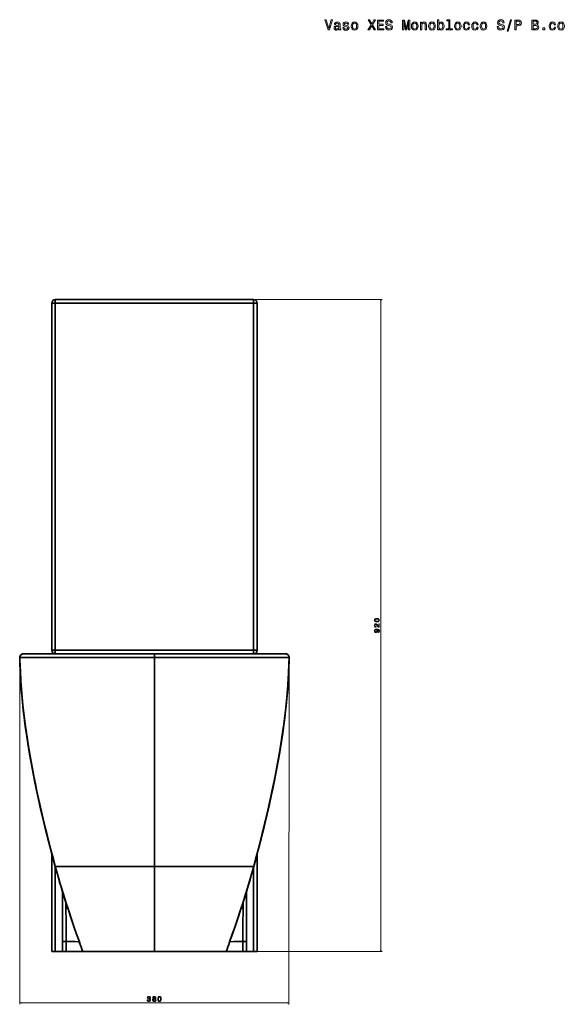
# Model space of a CAD drawing. Extents: x 404 to 1957, y -68 to 2504.
# Tile 7 of 8: x 404 to 1173, y 1115 to 2504. Entities that reach past the tile are written whole.
import ezdxf

# ---------------------------------------------------------------- set-up
doc = ezdxf.new("R2010")
doc.units = 0

msp = doc.modelspace()

# ---------------------------------------------------------------- linework, layer by layer
at = {"color": 7, "lineweight": 35, "ltscale": 0.125}
for p, q in [((449.5, 2104.3), (454.5, 2104.3)), ((449.5, 2104.3), (454.5, 2104.3)), ((454.5, 2104.3), (454.5, 2109.3)), ((454.5, 2104.3), (454.5, 2109.3)), ((734.5, 2109.3), (734.5, 2104.3)), ((734.5, 2109.3), (734.5, 2104.3)), ((734.5, 2104.3), (739.5, 2104.3)), ((734.5, 2104.3), (739.5, 2104.3)), ((454.5, 1614.3), (449.5, 1614.3)), ((454.5, 1614.3), (449.5, 1614.3)), ((454.5, 1609.3), (454.5, 1614.3)), ((454.5, 1609.3), (454.5, 1614.3)), ((739.5, 1614.3), (734.5, 1614.3)), ((734.5, 1614.3), (734.5, 1609.3)), ((739.5, 1614.3), (734.5, 1614.3)), ((734.5, 1614.3), (734.5, 1609.3)), ((449.5, 1189.3), (454.5, 1189.3)), ((734.5, 1189.3), (739.5, 1189.3))]:
    msp.add_line(p, q, dxfattribs=at)
at = {"color": 7, "lineweight": 35}
for p, q in [((449.5, 1614.3), (449.5, 2104.3)), ((449.5, 2104.3), (449.5, 1614.3)), ((454.5, 2109.3), (734.5, 2109.3)), ((454.5, 2109.3), (734.5, 2109.3)), ((734.5, 2109.3), (454.5, 2109.3)), ((734.5, 2104.3), (454.5, 2104.3)), ((454.5, 2104.3), (454.5, 1614.3)), ((454.5, 2104.3), (734.5, 2104.3)), ((454.5, 1614.3), (454.5, 2104.3)), ((734.5, 1614.3), (734.5, 2104.3)), ((734.5, 2104.3), (734.5, 1614.3)), ((739.5, 1614.3), (739.5, 2104.3)), ((739.5, 2104.3), (739.5, 1614.3)), ((739.5, 2104.3), (739.5, 1614.3)), ((454.5, 1614.3), (734.5, 1614.3)), ((734.5, 1614.3), (454.5, 1614.3)), ((594.5, 1609.3), (409.4, 1609.3)), ((409.4, 1609.3), (472.8, 1609.3)), ((594.5, 1609.3), (409.4, 1609.3)), ((475.7, 1609.3), (444.1, 1609.3)), ((475.7, 1609.3), (444.1, 1609.3)), ((451.4, 1609.3), (497.2, 1609.3)), ((734.5, 1609.3), (454.5, 1609.3)), ((454.5, 1609.3), (734.5, 1609.3)), ((528, 1609.3), (475.7, 1609.3)), ((497.2, 1609.3), (594.5, 1609.3)), ((594.5, 1609.3), (545.1, 1609.3)), ((779.6, 1609.3), (594.5, 1609.3)), ((594.5, 1609.3), (779.6, 1609.3)), ((594.5, 1609.3), (643.9, 1609.3)), ((691.8, 1609.3), (594.5, 1609.3)), ((594.5, 1309.3), (594.5, 1604.2)), ((594.5, 1604.2), (594.5, 1309.3)), ((661, 1609.3), (713.3, 1609.3)), ((737.6, 1609.3), (691.8, 1609.3)), ((744.9, 1609.3), (713.3, 1609.3)), ((713.3, 1609.3), (744.9, 1609.3)), ((779.6, 1609.3), (716.2, 1609.3)), ((594.5, 1528.8), (594.5, 1498.9)), ((449.5, 1327.2), (449.5, 1189.3)), ((449.5, 1189.3), (449.5, 1327.2)), ((739.5, 1189.3), (739.5, 1327.2)), ((739.5, 1327.2), (739.5, 1189.3)), ((739.5, 1189.3), (739.5, 1327.2)), ((594.5, 1309.3), (454.4, 1309.3)), ((594.5, 1309.3), (454.4, 1309.3)), ((454.5, 1189.3), (454.5, 1308.6)), ((454.5, 1308.6), (454.5, 1189.3)), ((734.6, 1309.3), (594.5, 1309.3)), ((594.5, 1309.3), (734.6, 1309.3)), ((594.5, 1189.3), (594.5, 1309.3)), ((594.5, 1309.3), (594.5, 1189.3)), ((734.5, 1308.6), (734.5, 1189.3)), ((734.5, 1189.3), (734.5, 1308.6)), ((594.5, 1203.9), (594.5, 1256.5)), ((594.5, 1256.5), (594.5, 1203.9)), ((493.3, 1189.3), (469.6, 1189.3)), ((594.5, 1189.3), (493.3, 1189.3)), ((695.7, 1189.3), (594.5, 1189.3)), ((695.7, 1189.3), (719.4, 1189.3))]:
    msp.add_line(p, q, dxfattribs=at)
at = {"color": 7, "lineweight": 13}
for p, q in [((736.5, 2109.3), (915.9, 2109.3)), ((913.9, 1189.3), (913.9, 2109.3)), ((404.4, 1602.4), (404.2, 1114.8)), ((784.6, 1602.2), (784.3, 1114.6)), ((697.7, 1189.3), (915.9, 1189.3)), ((404.2, 1116.8), (784.3, 1116.6))]:
    msp.add_line(p, q, dxfattribs=at)
at = {"color": 7, "lineweight": 35, "ltscale": 0.001681}
msp.add_line((404.5, 1604.2), (404.4, 1604.2), dxfattribs=at)
at = {"color": 7, "lineweight": 35, "ltscale": 0.001245}
for p, q in [((409.4, 1609.3), (409.4, 1609.3)), ((409.4, 1609.3), (409.4, 1609.3)), ((779.6, 1609.3), (779.6, 1609.3)), ((779.6, 1609.3), (779.6, 1609.3))]:
    msp.add_line(p, q, dxfattribs=at)
at = {"color": 7, "lineweight": 35, "ltscale": 0.004185}
for p, q in [((444.1, 1609.3), (444, 1609.3)), ((444.1, 1609.3), (444, 1609.3)), ((745, 1609.3), (744.9, 1609.3)), ((744.9, 1609.3), (745, 1609.3))]:
    msp.add_line(p, q, dxfattribs=at)
at = {"color": 7, "lineweight": 35, "ltscale": 0.047887}
for p, q in [((444, 1609.3), (445.9, 1609.3)), ((745, 1609.3), (743.1, 1609.3))]:
    msp.add_line(p, q, dxfattribs=at)
at = {"color": 7, "lineweight": 35, "ltscale": 0.000723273}
msp.add_line((444, 1609.3), (444, 1609.3), dxfattribs=at)
at = {"color": 7, "lineweight": 35, "ltscale": 0.000630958}
msp.add_line((445.9, 1609.3), (445.9, 1609.3), dxfattribs=at)
msp.add_line((445.9, 1609.3), (445.9, 1609.3), dxfattribs=at)
at = {"color": 7, "lineweight": 35, "ltscale": 0.133195}
for p, q in [((445.9, 1609.3), (451.2, 1609.3)), ((743.1, 1609.3), (737.8, 1609.3))]:
    msp.add_line(p, q, dxfattribs=at)
at = {"color": 7, "lineweight": 35, "ltscale": 0.000509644}
for p, q in [((451.2, 1609.3), (451.2, 1609.3)), ((737.8, 1609.3), (737.8, 1609.3))]:
    msp.add_line(p, q, dxfattribs=at)
at = {"color": 7, "lineweight": 35, "ltscale": 0.004861}
msp.add_line((451.2, 1609.3), (451.4, 1609.3), dxfattribs=at)
at = {"color": 7, "lineweight": 35, "ltscale": 0.000514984}
msp.add_line((451.2, 1609.3), (451.2, 1609.3), dxfattribs=at)
at = {"color": 7, "lineweight": 35, "ltscale": 0.000504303}
msp.add_line((451.4, 1609.3), (451.4, 1609.3), dxfattribs=at)
at = {"color": 7, "lineweight": 35, "ltscale": 0.000498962}
msp.add_line((451.4, 1609.3), (451.4, 1609.3), dxfattribs=at)
at = {"color": 7, "lineweight": 35, "ltscale": 0.214389}
for p, q in [((454.5, 1609.3), (463.1, 1609.3)), ((725.9, 1609.3), (734.5, 1609.3))]:
    msp.add_line(p, q, dxfattribs=at)
at = {"color": 7, "lineweight": 35, "ltscale": 0.001038}
msp.add_line((454.5, 1609.3), (454.5, 1609.3), dxfattribs=at)
at = {"color": 7, "lineweight": 35, "ltscale": 0.000624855}
msp.add_line((454.5, 1609.3), (454.5, 1609.3), dxfattribs=at)
at = {"color": 7, "lineweight": 35, "ltscale": 0.249984}
msp.add_line((473.1, 1609.3), (463.1, 1609.3), dxfattribs=at)
at = {"color": 7, "lineweight": 35, "ltscale": 0.001353}
msp.add_line((473, 1609.3), (473.1, 1609.3), dxfattribs=at)
at = {"color": 7, "lineweight": 35, "ltscale": 0.000703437}
for p, q in [((475.7, 1609.3), (475.7, 1609.3)), ((713.3, 1609.3), (713.3, 1609.3))]:
    msp.add_line(p, q, dxfattribs=at)
at = {"color": 7, "lineweight": 35, "ltscale": 0.0007042}
msp.add_line((475.7, 1609.3), (475.7, 1609.3), dxfattribs=at)
at = {"color": 7, "lineweight": 35, "ltscale": 0.1875}
for p, q in [((534.5, 1609.3), (527, 1609.3)), ((542, 1609.3), (534.5, 1609.3)), ((654.5, 1609.3), (647, 1609.3)), ((662, 1609.3), (654.5, 1609.3))]:
    msp.add_line(p, q, dxfattribs=at)
at = {"color": 7, "lineweight": 35, "ltscale": 0.426645}
for p, q in [((545.1, 1609.3), (528, 1609.3)), ((643.9, 1609.3), (661, 1609.3))]:
    msp.add_line(p, q, dxfattribs=at)
at = {"color": 7, "lineweight": 35, "ltscale": 0.126068}
for p, q in [((594.5, 1604.2), (594.5, 1609.3)), ((594.5, 1609.3), (594.5, 1604.2))]:
    msp.add_line(p, q, dxfattribs=at)
at = {"color": 7, "lineweight": 35, "ltscale": 0.000704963}
msp.add_line((713.3, 1609.3), (713.3, 1609.3), dxfattribs=at)
at = {"color": 7, "lineweight": 35, "ltscale": 0.249985}
msp.add_line((715.9, 1609.3), (725.9, 1609.3), dxfattribs=at)
at = {"color": 7, "lineweight": 35, "ltscale": 0.000625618}
msp.add_line((734.5, 1609.3), (734.5, 1609.3), dxfattribs=at)
at = {"color": 7, "lineweight": 35, "ltscale": 0.000453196}
msp.add_line((734.5, 1609.3), (734.5, 1609.3), dxfattribs=at)
at = {"color": 7, "lineweight": 35, "ltscale": 0.000500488}
msp.add_line((737.6, 1609.3), (737.6, 1609.3), dxfattribs=at)
at = {"color": 7, "lineweight": 35, "ltscale": 0.00486}
msp.add_line((737.8, 1609.3), (737.6, 1609.3), dxfattribs=at)
at = {"color": 7, "lineweight": 35, "ltscale": 0.000505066}
msp.add_line((737.6, 1609.3), (737.6, 1609.3), dxfattribs=at)
at = {"color": 7, "lineweight": 35, "ltscale": 0.000514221}
msp.add_line((737.8, 1609.3), (737.8, 1609.3), dxfattribs=at)
at = {"color": 7, "lineweight": 35, "ltscale": 0.000631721}
msp.add_line((743.1, 1609.3), (743.1, 1609.3), dxfattribs=at)
msp.add_line((743.1, 1609.3), (743.1, 1609.3), dxfattribs=at)
at = {"color": 7, "lineweight": 35, "ltscale": 0.00073548}
msp.add_line((744.8, 1609.3), (744.9, 1609.3), dxfattribs=at)
at = {"color": 7, "lineweight": 35, "ltscale": 0.000727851}
msp.add_line((745, 1609.3), (745, 1609.3), dxfattribs=at)
msp.add_line((745, 1609.3), (745, 1609.3), dxfattribs=at)
at = {"color": 7, "lineweight": 35, "ltscale": 0.265994}
msp.add_line((594.5, 1539.5), (594.5, 1528.8), dxfattribs=at)
at = {"color": 7, "lineweight": 35, "ltscale": 0.00129}
msp.add_line((454.4, 1309.3), (454.3, 1309.3), dxfattribs=at)
msp.add_line((454.4, 1309.3), (454.3, 1309.3), dxfattribs=at)
at = {"color": 7, "lineweight": 35, "ltscale": 0.001283}
msp.add_line((734.7, 1309.3), (734.6, 1309.3), dxfattribs=at)
at = {"color": 7, "lineweight": 35, "ltscale": 0.001291}
msp.add_line((734.6, 1309.3), (734.7, 1309.3), dxfattribs=at)
at = {"color": 7, "lineweight": 35, "ltscale": 0.124982}
for p, q in [((464.6, 1203.1), (469.6, 1203.1)), ((464.6, 1203.1), (469.6, 1203.1)), ((724.4, 1203.1), (719.4, 1203.1)), ((724.4, 1203.1), (719.4, 1203.1))]:
    msp.add_line(p, q, dxfattribs=at)
at = {"color": 7, "lineweight": 35, "ltscale": 0.346177}
for p, q in [((464.6, 1203.1), (464.6, 1189.3)), ((464.6, 1203.1), (464.6, 1189.3)), ((724.4, 1189.3), (724.4, 1203.1)), ((724.4, 1203.1), (724.4, 1189.3))]:
    msp.add_line(p, q, dxfattribs=at)
at = {"color": 7, "lineweight": 35, "ltscale": 0.345872}
for p, q in [((469.6, 1189.3), (469.6, 1203.1)), ((469.6, 1203.1), (469.6, 1189.3)), ((719.4, 1203.1), (719.4, 1189.3)), ((719.4, 1203.1), (719.4, 1189.3))]:
    msp.add_line(p, q, dxfattribs=at)
at = {"color": 7, "lineweight": 35, "ltscale": 0.364905}
for p, q in [((594.5, 1203.9), (594.5, 1189.3)), ((594.5, 1189.3), (594.5, 1203.9))]:
    msp.add_line(p, q, dxfattribs=at)
at = {"color": 7, "lineweight": 35, "ltscale": 0.251276}
for p, q in [((464.6, 1189.3), (454.5, 1189.3)), ((734.5, 1189.3), (724.4, 1189.3))]:
    msp.add_line(p, q, dxfattribs=at)
at = {"color": 7, "lineweight": 35, "ltscale": 0.124992}
for p, q in [((469.6, 1189.3), (464.6, 1189.3)), ((724.4, 1189.3), (719.4, 1189.3))]:
    msp.add_line(p, q, dxfattribs=at)
at = {"color": 7, "lineweight": 13}
for points in [[(844.1, 2503.9), (840.6, 2491.9), (837, 2503.9), (835, 2503.9), (839.6, 2489.8), (841.6, 2489.8), (846, 2503.9)], [(895.9, 2489.8), (898.1, 2489.8), (901.3, 2495.5), (904.5, 2489.8), (906.7, 2489.8), (902.3, 2497), (906.5, 2503.9), (904.4, 2503.9), (901.3, 2498.7), (898.3, 2503.9), (896.2, 2503.9), (900.3, 2497)], [(909.2, 2489.8), (918.1, 2489.8), (918.1, 2491.5), (911.1, 2491.5), (911.1, 2496.3), (917.3, 2496.3), (917.3, 2498), (911.1, 2498), (911.1, 2502.2), (917.9, 2502.2), (917.9, 2503.8), (909.2, 2503.8)], [(922.4, 2494.5), (920.6, 2494.5), (921, 2492.3), (922, 2490.8), (923.5, 2489.8), (925.6, 2489.5), (927.7, 2489.8), (929.3, 2490.7), (930.2, 2492.1), (930.6, 2493.9), (930.3, 2495.6), (929.5, 2496.6), (928.1, 2497.3), (926.2, 2497.9), (924.7, 2498.2), (923.6, 2498.7), (923.1, 2499.3), (922.9, 2500.3), (923.1, 2501.2), (923.6, 2501.9), (924.4, 2502.4), (925.5, 2502.6), (926.6, 2502.4), (927.5, 2501.8), (928.1, 2500.9), (928.4, 2499.7), (930.2, 2499.7), (930.2, 2499.7), (929.9, 2501.6), (928.9, 2503), (927.5, 2503.9), (925.4, 2504.2), (923.6, 2503.9), (922.2, 2503.1), (921.3, 2501.7), (921, 2500.1), (921.2, 2498.5), (922, 2497.5), (923.2, 2496.8), (924.9, 2496.3), (926.5, 2495.8), (927.7, 2495.4), (928.5, 2494.7), (928.7, 2493.7), (928.5, 2492.6), (927.9, 2491.8), (926.9, 2491.3), (925.7, 2491.2), (924.3, 2491.4), (923.3, 2492), (922.6, 2493.1)], [(944.8, 2489.8), (946.4, 2489.8), (946.4, 2502.6), (949, 2489.8), (950.7, 2489.8), (953.3, 2502.6), (953.3, 2489.8), (954.9, 2489.8), (954.9, 2503.8), (952.5, 2503.8), (949.9, 2491.5), (947.3, 2503.8), (944.8, 2503.8)], [(995.9, 2491.5), (997.3, 2490), (999.1, 2489.5), (1000.7, 2489.8), (1002.1, 2491), (1002.9, 2492.8), (1003.3, 2495.3), (1002.9, 2497.7), (1002.1, 2499.5), (1000.7, 2500.7), (999.1, 2501.1), (997.3, 2500.5), (996.5, 2499.9), (995.9, 2499), (995.9, 2504.3), (994.2, 2504.3), (994.2, 2489.8), (995.9, 2489.8)], [(1009.9, 2502.8), (1009.9, 2491.3), (1006.3, 2491.3), (1006.3, 2489.8), (1015.4, 2489.8), (1015.4, 2491.3), (1011.7, 2491.3), (1011.7, 2504.3), (1007.2, 2504.3), (1007.2, 2502.8)], [(1080.3, 2494.5), (1078.4, 2494.5), (1078.8, 2492.3), (1079.8, 2490.8), (1081.4, 2489.8), (1083.5, 2489.5), (1085.6, 2489.8), (1087.1, 2490.7), (1088.1, 2492.1), (1088.5, 2493.9), (1088.2, 2495.6), (1087.3, 2496.6), (1086, 2497.3), (1084.1, 2497.9), (1082.5, 2498.2), (1081.5, 2498.7), (1080.9, 2499.3), (1080.8, 2500.3), (1080.9, 2501.2), (1081.5, 2501.9), (1082.3, 2502.4), (1083.4, 2502.6), (1084.5, 2502.4), (1085.4, 2501.8), (1086, 2500.9), (1086.3, 2499.7), (1088.1, 2499.7), (1088.1, 2499.7), (1087.8, 2501.6), (1086.8, 2503), (1085.3, 2503.9), (1083.3, 2504.2), (1081.5, 2503.9), (1080.1, 2503.1), (1079.2, 2501.7), (1078.9, 2500.1), (1079.1, 2498.5), (1079.9, 2497.5), (1081.1, 2496.8), (1082.7, 2496.3), (1084.4, 2495.8), (1085.6, 2495.4), (1086.4, 2494.7), (1086.6, 2493.7), (1086.4, 2492.6), (1085.8, 2491.8), (1084.8, 2491.3), (1083.6, 2491.2), (1082.2, 2491.4), (1081.2, 2492), (1080.5, 2493.1)], [(1092.5, 2488), (1093.8, 2488), (1098.7, 2504.2), (1097.3, 2504.2)], [(1103.5, 2489.8), (1105.3, 2489.8), (1105.3, 2495.8), (1107.4, 2495.8), (1109.5, 2495.9), (1111.1, 2496.6), (1112.2, 2497.9), (1112.6, 2499.8), (1112.3, 2501.5), (1111.5, 2502.8), (1110.1, 2503.6), (1108.3, 2503.8), (1103.5, 2503.8)], [(1107.8, 2502.1), (1109, 2502), (1109.9, 2501.6), (1110.4, 2500.9), (1110.6, 2499.8), (1110.4, 2498.6), (1109.9, 2497.9), (1109, 2497.6), (1107.7, 2497.5), (1105.3, 2497.5), (1105.3, 2502.1)], [(1134.6, 2497.4), (1136, 2498.6), (1136.3, 2499.4), (1136.4, 2500.3), (1136.2, 2501.9), (1135.4, 2502.9), (1134.1, 2503.6), (1132.4, 2503.8), (1127.4, 2503.8), (1127.4, 2489.8), (1132.6, 2489.8), (1134.5, 2490.1), (1135.9, 2491), (1136.8, 2492.3), (1137.1, 2494), (1136.9, 2495.2), (1136.4, 2496.2), (1135.6, 2496.9)], [(1132, 2498), (1129.2, 2498), (1129.2, 2502.2), (1132.1, 2502.2), (1133.2, 2502.1), (1134, 2501.7), (1134.5, 2501.1), (1134.6, 2500.1), (1134.4, 2499.2), (1133.9, 2498.6), (1133.1, 2498.2)], [(855, 2491.3), (855, 2491.2), (855.1, 2490.5), (855.4, 2490), (856.6, 2489.6), (857.6, 2489.8), (857.6, 2491.2), (857.2, 2491.1), (856.6, 2491.4), (856.5, 2492.2), (856.5, 2497.8), (856.3, 2499.2), (855.6, 2500.2), (854.4, 2500.8), (852.6, 2501.1), (850.9, 2500.8), (849.7, 2500.1), (848.9, 2499.1), (848.6, 2497.7), (848.6, 2497.5), (850.2, 2497.5), (850.4, 2498.4), (850.8, 2499), (851.5, 2499.3), (852.6, 2499.5), (853.6, 2499.4), (854.3, 2499.1), (854.7, 2498.6), (854.8, 2497.8), (854.8, 2497), (854.4, 2496.6), (853.6, 2496.4), (852.1, 2496.2), (850.4, 2495.8), (849.1, 2495.2), (848.4, 2494.2), (848.2, 2492.7), (848.4, 2491.4), (849, 2490.4), (850, 2489.7), (851.4, 2489.5), (853.3, 2489.9)], [(854.8, 2493.6), (854.5, 2492.6), (853.9, 2491.8), (852.9, 2491.3), (851.7, 2491.1), (851, 2491.2), (850.4, 2491.5), (850.1, 2492.1), (850, 2492.9), (850.1, 2493.6), (850.4, 2494.1), (851.7, 2494.6), (853.3, 2494.9), (854.8, 2495.4)], [(866, 2496.2), (864.3, 2496.6), (863, 2497), (862.6, 2498), (862.7, 2498.6), (863.1, 2499.1), (863.8, 2499.4), (864.8, 2499.6), (865.7, 2499.4), (866.5, 2499.1), (867, 2498.5), (867.2, 2497.8), (868.9, 2497.8), (868.9, 2497.8), (868.6, 2499.1), (867.8, 2500.2), (866.5, 2500.8), (864.8, 2501.1), (863.1, 2500.8), (861.8, 2500.2), (861, 2499.2), (860.8, 2497.9), (861, 2496.7), (861.6, 2495.9), (862.5, 2495.3), (863.8, 2494.8), (865.8, 2494.3), (867, 2493.8), (867.3, 2493.4), (867.5, 2492.8), (867.3, 2492.1), (866.8, 2491.5), (866, 2491.2), (865, 2491), (863.9, 2491.2), (863, 2491.6), (862.5, 2492.3), (862.3, 2493.2), (860.6, 2493.2), (860.8, 2491.6), (861.7, 2490.4), (863, 2489.7), (864.8, 2489.5), (866.7, 2489.7), (868.1, 2490.4), (868.9, 2491.6), (869.2, 2493), (869, 2494.3), (868.4, 2495.2), (867.4, 2495.7)], [(872.3, 2495.3), (872.6, 2492.8), (873.6, 2491), (875, 2489.8), (877, 2489.5), (879, 2489.8), (880.4, 2491), (881.4, 2492.8), (881.7, 2495.3), (881.4, 2497.7), (880.4, 2499.6), (879, 2500.7), (877, 2501.1), (875, 2500.7), (873.6, 2499.5), (872.6, 2497.7)], [(874.1, 2495.3), (874.3, 2497.1), (874.9, 2498.4), (875.8, 2499.2), (877, 2499.5), (878.2, 2499.2), (879.1, 2498.4), (879.7, 2497.1), (879.9, 2495.3), (879.7, 2493.4), (879.1, 2492.1), (878.2, 2491.3), (877, 2491), (875.8, 2491.3), (874.9, 2492.1), (874.3, 2493.4)], [(957.3, 2495.3), (957.6, 2492.8), (958.6, 2491), (960, 2489.8), (962, 2489.5), (964, 2489.8), (965.4, 2491), (966.4, 2492.8), (966.7, 2495.3), (966.4, 2497.7), (965.4, 2499.6), (964, 2500.7), (962, 2501.1), (960, 2500.7), (958.6, 2499.5), (957.6, 2497.7)], [(959.1, 2495.3), (959.3, 2497.1), (959.9, 2498.4), (960.8, 2499.2), (962, 2499.5), (963.2, 2499.2), (964.1, 2498.4), (964.7, 2497.1), (964.9, 2495.3), (964.7, 2493.4), (964.1, 2492.1), (963.2, 2491.3), (962, 2491), (960.8, 2491.3), (959.9, 2492.1), (959.3, 2493.4)], [(970, 2489.8), (971.8, 2489.8), (971.8, 2496.1), (971.9, 2497.5), (972.5, 2498.6), (973.4, 2499.2), (974.6, 2499.5), (975.6, 2499.3), (976.2, 2498.7), (976.5, 2497.8), (976.6, 2496.6), (976.6, 2489.8), (978.4, 2489.8), (978.4, 2497), (978.3, 2498.4), (977.9, 2499.6), (976.8, 2500.7), (974.9, 2501.1), (973.9, 2500.9), (973, 2500.5), (972.3, 2499.9), (971.7, 2499), (971.7, 2500.7), (970, 2500.7)], [(981.6, 2495.3), (981.9, 2492.8), (982.9, 2491), (984.3, 2489.8), (986.3, 2489.5), (988.3, 2489.8), (989.7, 2491), (990.7, 2492.8), (991, 2495.3), (990.7, 2497.7), (989.7, 2499.6), (988.3, 2500.7), (986.3, 2501.1), (984.3, 2500.7), (982.9, 2499.5), (981.9, 2497.7)], [(983.4, 2495.3), (983.6, 2497.1), (984.2, 2498.4), (985.1, 2499.2), (986.3, 2499.5), (987.5, 2499.2), (988.4, 2498.4), (989, 2497.1), (989.2, 2495.3), (989, 2493.4), (988.4, 2492.1), (987.5, 2491.3), (986.3, 2491), (985.1, 2491.3), (984.2, 2492.1), (983.6, 2493.4)], [(1001.5, 2495.3), (1001.2, 2493.5), (1000.7, 2492.1), (999.8, 2491.3), (998.7, 2491.1), (997.6, 2491.3), (996.7, 2492.1), (996.1, 2493.4), (996, 2495.3), (996.1, 2497.1), (996.7, 2498.4), (997.6, 2499.2), (998.7, 2499.5), (999.8, 2499.2), (1000.7, 2498.4), (1001.2, 2497.1)], [(1018, 2495.3), (1018.4, 2492.8), (1019.3, 2491), (1020.8, 2489.8), (1022.7, 2489.5), (1024.7, 2489.8), (1026.2, 2491), (1027.1, 2492.8), (1027.4, 2495.3), (1027.1, 2497.7), (1026.2, 2499.6), (1024.7, 2500.7), (1022.7, 2501.1), (1020.8, 2500.7), (1019.3, 2499.5), (1018.4, 2497.7)], [(1019.8, 2495.3), (1020, 2497.1), (1020.6, 2498.4), (1021.5, 2499.2), (1022.7, 2499.5), (1023.9, 2499.2), (1024.9, 2498.4), (1025.4, 2497.1), (1025.6, 2495.3), (1025.4, 2493.4), (1024.9, 2492.1), (1023.9, 2491.3), (1022.7, 2491), (1021.5, 2491.3), (1020.6, 2492.1), (1020, 2493.4)], [(1037.6, 2497.1), (1039.4, 2497.1), (1039, 2498.7), (1038.1, 2500), (1036.8, 2500.8), (1035, 2501.1), (1033.1, 2500.7), (1031.6, 2499.5), (1030.7, 2497.7), (1030.4, 2495.2), (1030.7, 2492.8), (1031.6, 2491), (1033, 2489.8), (1035, 2489.5), (1036.7, 2489.8), (1038, 2490.6), (1039, 2491.9), (1039.4, 2493.7), (1037.7, 2493.7), (1037.4, 2492.6), (1036.8, 2491.7), (1036, 2491.2), (1035, 2491.1), (1033.8, 2491.3), (1032.9, 2492.1), (1032.4, 2493.4), (1032.2, 2495.3), (1032.4, 2497.1), (1032.9, 2498.4), (1033.8, 2499.2), (1035, 2499.5), (1036.1, 2499.3), (1036.9, 2498.9), (1037.4, 2498.1)], [(1049.7, 2497.1), (1051.5, 2497.1), (1051.1, 2498.7), (1050.3, 2500), (1048.9, 2500.8), (1047.2, 2501.1), (1045.2, 2500.7), (1043.8, 2499.5), (1042.8, 2497.7), (1042.5, 2495.2), (1042.8, 2492.8), (1043.7, 2491), (1045.1, 2489.8), (1047.1, 2489.5), (1048.8, 2489.8), (1050.2, 2490.6), (1051.1, 2491.9), (1051.5, 2493.7), (1049.8, 2493.7), (1049.5, 2492.6), (1049, 2491.7), (1048.2, 2491.2), (1047.2, 2491.1), (1045.9, 2491.3), (1045, 2492.1), (1044.5, 2493.4), (1044.3, 2495.3), (1044.5, 2497.1), (1045.1, 2498.4), (1046, 2499.2), (1047.2, 2499.5), (1048.2, 2499.3), (1049, 2498.9), (1049.5, 2498.1)], [(1054.5, 2495.3), (1054.8, 2492.8), (1055.7, 2491), (1057.2, 2489.8), (1059.2, 2489.5), (1061.1, 2489.8), (1062.6, 2491), (1063.5, 2492.8), (1063.9, 2495.3), (1063.5, 2497.7), (1062.6, 2499.6), (1061.1, 2500.7), (1059.2, 2501.1), (1057.2, 2500.7), (1055.7, 2499.5), (1054.8, 2497.7)], [(1056.3, 2495.3), (1056.5, 2497.1), (1057, 2498.4), (1057.9, 2499.2), (1059.2, 2499.5), (1060.4, 2499.2), (1061.3, 2498.4), (1061.8, 2497.1), (1062.1, 2495.3), (1061.8, 2493.4), (1061.3, 2492.1), (1060.4, 2491.3), (1059.2, 2491), (1057.9, 2491.3), (1057, 2492.1), (1056.5, 2493.4)], [(1132.4, 2491.5), (1129.2, 2491.5), (1129.2, 2496.3), (1132.2, 2496.3), (1133.5, 2496.2), (1134.4, 2495.8), (1135, 2495.1), (1135.1, 2494), (1135, 2492.9), (1134.5, 2492.1), (1133.6, 2491.7)], [(1142.8, 2489.8), (1145.6, 2489.8), (1145.6, 2492.9), (1142.8, 2492.9)], [(1159, 2497.1), (1160.8, 2497.1), (1160.4, 2498.7), (1159.6, 2500), (1158.2, 2500.8), (1156.5, 2501.1), (1154.5, 2500.7), (1153.1, 2499.5), (1152.1, 2497.7), (1151.8, 2495.2), (1152.1, 2492.8), (1153, 2491), (1154.4, 2489.8), (1156.4, 2489.5), (1158.1, 2489.8), (1159.5, 2490.6), (1160.4, 2491.9), (1160.8, 2493.7), (1159.1, 2493.7), (1158.8, 2492.6), (1158.3, 2491.7), (1157.4, 2491.2), (1156.5, 2491.1), (1155.2, 2491.3), (1154.3, 2492.1), (1153.8, 2493.4), (1153.6, 2495.3), (1153.8, 2497.1), (1154.4, 2498.4), (1155.3, 2499.2), (1156.5, 2499.5), (1157.5, 2499.3), (1158.3, 2498.9), (1158.8, 2498.1)], [(1163.8, 2495.3), (1164.1, 2492.8), (1165, 2491), (1166.5, 2489.8), (1168.5, 2489.5), (1170.4, 2489.8), (1171.9, 2491), (1172.8, 2492.8), (1173.2, 2495.3), (1172.8, 2497.7), (1171.9, 2499.6), (1170.4, 2500.7), (1168.5, 2501.1), (1166.5, 2500.7), (1165, 2499.5), (1164.1, 2497.7)], [(1165.6, 2495.3), (1165.8, 2497.1), (1166.3, 2498.4), (1167.2, 2499.2), (1168.5, 2499.5), (1169.7, 2499.2), (1170.6, 2498.4), (1171.1, 2497.1), (1171.3, 2495.3), (1171.1, 2493.4), (1170.6, 2492.1), (1169.7, 2491.3), (1168.5, 2491), (1167.2, 2491.3), (1166.3, 2492.1), (1165.8, 2493.4)], [(908.5, 1654.3), (910.1, 1654.5), (911.2, 1654.9), (911.9, 1655.7), (912.1, 1656.7), (911.9, 1657.8), (911.2, 1658.5), (910.1, 1659), (908.5, 1659.2), (906.9, 1659), (906.3, 1658.8), (905.8, 1658.5), (905.1, 1657.8), (904.9, 1656.7), (905.1, 1655.7), (905.8, 1654.9), (906.9, 1654.5)], [(908.5, 1655.3), (907.3, 1655.4), (906.4, 1655.6), (905.9, 1656.1), (905.7, 1656.7), (905.9, 1657.4), (906.4, 1657.9), (907.3, 1658.1), (908.5, 1658.2), (909.7, 1658.1), (910.6, 1657.9), (911.1, 1657.4), (911.3, 1656.7), (911.1, 1656.1), (910.6, 1655.6), (909.7, 1655.4)], [(911.9, 1646.8), (911.9, 1651.6), (911.1, 1651.6), (911.1, 1647.8), (910.6, 1648), (910.2, 1648.4), (909.5, 1649.5), (909.2, 1650.1), (908.7, 1650.8), (908.2, 1651.3), (907.6, 1651.5), (907, 1651.6), (906.1, 1651.5), (905.5, 1651), (905, 1650.3), (904.9, 1649.3), (905.1, 1648.3), (905.5, 1647.6), (906.3, 1647.1), (907.3, 1647), (907.4, 1647), (907.4, 1647.9), (907.3, 1647.9), (906.7, 1648), (906.2, 1648.3), (905.8, 1648.7), (905.7, 1649.3), (905.8, 1649.8), (906.1, 1650.3), (906.5, 1650.6), (907, 1650.7), (907.4, 1650.6), (907.8, 1650.4), (908.2, 1650.1), (908.5, 1649.6), (908.8, 1649), (909.4, 1648.1), (910.1, 1647.4), (910.9, 1646.9), (911.9, 1646.8)], [(910.2, 1639.4), (911, 1639.5), (911.6, 1640), (912, 1640.7), (912.1, 1641.6), (912.1, 1642.2), (911.9, 1642.7), (911.6, 1643.1), (911.1, 1643.5), (910.6, 1643.8), (909.9, 1644.1), (909.1, 1644.2), (908.2, 1644.2), (906.8, 1644.1), (905.7, 1643.6), (905.1, 1642.8), (904.9, 1641.7), (905.1, 1640.7), (905.5, 1640), (906.3, 1639.5), (907.2, 1639.3), (908.2, 1639.5), (908.9, 1640), (909.4, 1640.7), (909.6, 1641.6), (909.4, 1642.5), (908.8, 1643.2), (909.9, 1643.1), (910.7, 1642.7), (911.2, 1642.2), (911.3, 1641.6), (911.2, 1641), (911, 1640.7), (910.7, 1640.4), (910.2, 1640.3)], [(907.2, 1640.3), (906.6, 1640.4), (906.1, 1640.7), (905.8, 1641.1), (905.7, 1641.7), (905.8, 1642.3), (906.1, 1642.7), (906.6, 1643), (907.2, 1643.1), (907.8, 1643), (908.3, 1642.7), (908.6, 1642.3), (908.7, 1641.7), (908.6, 1641.1), (908.3, 1640.7), (907.9, 1640.4)], [(584.2, 1120.9), (584.2, 1120.9), (584.4, 1119.9), (584.9, 1119.2), (585.6, 1118.7), (586.6, 1118.5), (587.6, 1118.7), (588.4, 1119.2), (588.9, 1119.9), (589.1, 1120.8), (589, 1121.4), (588.8, 1121.8), (588.5, 1122.2), (588, 1122.5), (588.6, 1123), (588.9, 1123.9), (588.7, 1124.7), (588.3, 1125.3), (587.6, 1125.7), (586.6, 1125.8), (585.7, 1125.6), (585, 1125.2), (584.5, 1124.5), (584.4, 1123.5), (584.4, 1123.5), (585.3, 1123.5), (585.4, 1124.1), (585.6, 1124.6), (586.1, 1124.9), (586.7, 1125), (587.2, 1124.9), (587.6, 1124.7), (587.8, 1124.3), (587.9, 1123.9), (587.8, 1123.4), (587.5, 1123), (587.1, 1122.8), (586.6, 1122.8), (586.2, 1122.8), (586.2, 1122), (586.7, 1122), (587.3, 1121.9), (587.8, 1121.7), (588, 1121.3), (588.1, 1120.8), (588, 1120.2), (587.7, 1119.8), (587.3, 1119.5), (586.7, 1119.4), (586, 1119.5), (585.6, 1119.8), (585.3, 1120.3), (585.2, 1120.9)], [(593, 1122.5), (592.5, 1122.2), (592.1, 1121.8), (591.9, 1121.3), (591.8, 1120.7), (592, 1119.8), (592.5, 1119.2), (593.2, 1118.7), (594.2, 1118.5), (595.3, 1118.7), (596, 1119.2), (596.5, 1119.8), (596.7, 1120.7), (596.6, 1121.3), (596.4, 1121.8), (596, 1122.2), (595.5, 1122.5), (595.9, 1122.8), (596.2, 1123.1), (596.4, 1123.5), (596.4, 1124), (596.3, 1124.7), (595.8, 1125.3), (595.1, 1125.6), (594.2, 1125.8), (593.3, 1125.6), (592.7, 1125.3), (592.2, 1124.7), (592.1, 1124), (592.1, 1123.5), (592.3, 1123.1)], [(599.3, 1122.2), (599.4, 1120.6), (599.9, 1119.4), (600.7, 1118.8), (601.7, 1118.5), (602.8, 1118.8), (603.5, 1119.4), (604, 1120.6), (604.1, 1122.2), (604, 1123.7), (603.8, 1124.4), (603.5, 1124.9), (602.8, 1125.6), (601.7, 1125.8), (600.7, 1125.6), (599.9, 1124.9), (599.4, 1123.7)], [(592.8, 1120.8), (592.9, 1121.3), (593.2, 1121.7), (593.6, 1122), (594.2, 1122.1), (594.8, 1122), (595.3, 1121.7), (595.6, 1121.3), (595.7, 1120.8), (595.6, 1120.2), (595.3, 1119.8), (594.8, 1119.5), (594.2, 1119.4), (593.6, 1119.5), (593.2, 1119.8), (592.9, 1120.2)], [(593, 1123.9), (593.1, 1124.3), (593.3, 1124.7), (593.7, 1124.9), (594.2, 1125), (594.7, 1124.9), (595.1, 1124.7), (595.4, 1124.3), (595.5, 1123.9), (595.4, 1123.4), (595.1, 1123.1), (594.7, 1122.9), (594.2, 1122.8), (593.7, 1122.9), (593.3, 1123.1), (593.1, 1123.4)], [(600.3, 1122.2), (600.3, 1123.4), (600.6, 1124.3), (601, 1124.8), (601.7, 1124.9), (602.4, 1124.8), (602.8, 1124.3), (603.1, 1123.4), (603.2, 1122.2), (603.1, 1120.9), (602.8, 1120), (602.4, 1119.5), (601.7, 1119.4), (601, 1119.5), (600.6, 1120), (600.3, 1120.9)]]:
    msp.add_lwpolyline(points, close=True, dxfattribs=at)
for points in [[(914.5, 2107.3), (913.9, 2109.3), (913.4, 2107.3)], [(913.4, 1191.2), (913.9, 1189.3), (914.5, 1191.2)], [(406.1, 1117.4), (404.2, 1116.8), (406.1, 1116.3)], [(782.4, 1116.1), (784.3, 1116.6), (782.4, 1117.2)]]:
    msp.add_lwpolyline(points, dxfattribs=at)
at = {"color": 7, "lineweight": 35}
for points in [[(404.4, 1604.2), (404.4, 1604.9), (404.6, 1605.6), (404.8, 1606.3), (405.2, 1606.9), (405.6, 1607.5), (406.1, 1608), (406.7, 1608.5), (407.3, 1608.8), (408, 1609.1), (408.7, 1609.2), (409.1, 1609.3), (410, 1609.3)], [(454.4, 1309.3), (451.7, 1319.3), (449, 1329.4), (445.5, 1342.8), (442.2, 1356.2), (438.9, 1369.6), (435.3, 1384.6), (431.9, 1399.6), (428.6, 1414.6), (425.5, 1429.6), (422.8, 1443.3), (420.3, 1457), (417.9, 1470.7), (416.7, 1477.5), (415.6, 1484.3), (413.9, 1495.6), (412.3, 1506.9), (410.8, 1518.2), (409.5, 1529.4), (408.3, 1540.6), (407.3, 1551.7), (406.4, 1562.3), (405.7, 1572.9), (405.1, 1583.4), (404.7, 1593.8), (404.5, 1599), (404.4, 1604.2)], [(404.4, 1604.2), (405.7, 1604.2), (414.4, 1604.1), (435.1, 1604.1), (512.2, 1604.2), (594.5, 1604.2)], [(594.5, 1604.2), (480.7, 1604.2), (434.2, 1604.1), (410.1, 1604.1), (405.5, 1604.2), (404.4, 1604.2)], [(452.9, 1314.5), (450.3, 1324.2), (447.7, 1334), (445.3, 1343.2), (443, 1352.5), (439.8, 1365.2), (436.8, 1377.9), (433.8, 1390.6), (432, 1398.6), (430.2, 1406.6), (428, 1417.2), (425.7, 1427.9), (423.6, 1438.6), (421.3, 1450.6), (419.1, 1462.7), (417.1, 1474.7), (415.1, 1486.8), (413.2, 1499.7), (412.3, 1506.2), (411.4, 1512.6), (410.6, 1519.1), (409.8, 1525.5), (408.7, 1535.9), (407.7, 1546.2), (406.7, 1556.6), (406, 1567), (405.3, 1577.4), (404.9, 1586.3), (404.6, 1595.3), (404.4, 1604.2)], [(453.2, 1313.5), (450.1, 1324.9), (447.1, 1336.4), (444.1, 1348.1), (441.2, 1359.7), (438.3, 1371.4), (435.5, 1383.1), (432.8, 1394.8), (430.2, 1406.5), (427.6, 1418.7), (425.1, 1430.9), (422.7, 1443.2), (420.4, 1455.5), (418.2, 1467.8), (416.1, 1480.1), (414.2, 1492.4), (412.4, 1504.8), (410.8, 1517.1), (410.1, 1523.3), (409.3, 1529.5), (408.7, 1535.7), (408, 1542), (407.5, 1548.2), (406.9, 1554.4), (406.4, 1560.6), (406, 1566.8), (405.6, 1573), (405.2, 1579.3), (404.9, 1585.5), (404.7, 1591.7), (404.5, 1598), (404.4, 1604.2)], [(452.9, 1314.5), (448.2, 1332.4), (445.8, 1341.6), (443.4, 1350.8), (441.2, 1359.5), (439.1, 1368.2), (435.7, 1382.5), (432.4, 1396.9), (429.2, 1411.3), (426.2, 1425.8), (423.3, 1440.3), (420.8, 1453.3), (418.5, 1466.4), (416.3, 1479.6), (415.2, 1486.1), (414.2, 1492.7), (412.6, 1503.7), (411.2, 1514.7), (409.8, 1525.7), (408.6, 1536.7), (407.5, 1547.7), (406.6, 1558.8), (406.1, 1564.5), (405.8, 1570.2), (405.4, 1575.8), (405.1, 1581.5), (404.8, 1589), (404.5, 1596.6), (404.4, 1604.2)], [(404.4, 1604.2), (404.6, 1595.8), (404.9, 1587.4), (405.3, 1578.9), (405.8, 1570.4), (406.2, 1564.8), (406.6, 1559.2), (407.1, 1553.4), (407.6, 1547.6), (408.8, 1536.1), (410.1, 1524.5), (411.5, 1512.9), (413.1, 1501.3), (415, 1488.5), (417.1, 1475.6), (419.3, 1462.6), (421.6, 1449.7), (424.1, 1436.7), (426.3, 1425.8), (428.6, 1414.9), (430.9, 1404.1), (432.7, 1396.2), (434.5, 1388.2), (436.5, 1379.8), (438.5, 1371.3), (442.3, 1355.8), (446.2, 1340.3), (450.2, 1324.8), (454.4, 1309.3)], [(594.5, 1604.2), (708.3, 1604.2), (754.8, 1604.1), (778.9, 1604.1), (783.5, 1604.2), (784.6, 1604.2)], [(594.5, 1604.2), (678.4, 1604.2), (755.8, 1604.1), (778.3, 1604.1), (782.3, 1604.2), (784.3, 1604.2), (784.6, 1604.2)], [(734.6, 1309.3), (737.3, 1319.3), (740, 1329.4), (743.5, 1342.8), (746.8, 1356.2), (750.1, 1369.6), (753.7, 1384.6), (757.1, 1399.6), (760.4, 1414.6), (763.5, 1429.6), (766.2, 1443.3), (768.7, 1457), (771.1, 1470.7), (772.3, 1477.5), (773.4, 1484.3), (775.1, 1495.6), (776.7, 1506.9), (778.2, 1518.2), (779.5, 1529.4), (780.7, 1540.6), (781.7, 1551.7), (782.6, 1562.3), (783.3, 1572.9), (783.9, 1583.4), (784.3, 1593.8), (784.5, 1599), (784.6, 1604.2)], [(784.6, 1604.2), (784.4, 1595.8), (784.1, 1587.4), (783.7, 1578.9), (783.2, 1570.4), (782.8, 1564.8), (782.4, 1559.2), (781.9, 1553.4), (781.4, 1547.6), (780.2, 1536.1), (778.9, 1524.5), (777.5, 1512.9), (775.9, 1501.3), (774, 1488.5), (771.9, 1475.6), (769.7, 1462.6), (767.4, 1449.7), (764.9, 1436.7), (762.7, 1425.8), (760.4, 1414.9), (758.1, 1404.1), (756.3, 1396.2), (754.5, 1388.2), (752.5, 1379.8), (750.5, 1371.3), (746.7, 1355.8), (742.8, 1340.3), (738.8, 1324.8), (734.6, 1309.3)], [(735.8, 1313.5), (738.9, 1324.9), (741.9, 1336.4), (744.9, 1348.1), (747.8, 1359.7), (750.7, 1371.4), (753.5, 1383.1), (756.2, 1394.8), (758.8, 1406.5), (761.4, 1418.7), (763.9, 1430.9), (766.3, 1443.2), (768.6, 1455.5), (770.8, 1467.8), (772.9, 1480.1), (774.8, 1492.4), (776.6, 1504.8), (778.2, 1517.1), (778.9, 1523.3), (779.7, 1529.5), (780.3, 1535.7), (781, 1542), (781.5, 1548.2), (782.1, 1554.4), (782.6, 1560.6), (783, 1566.8), (783.4, 1573), (783.8, 1579.3), (784.1, 1585.5), (784.3, 1591.7), (784.5, 1598), (784.6, 1604.2)], [(736.1, 1314.5), (738.7, 1324.2), (741.3, 1334), (743.7, 1343.2), (746, 1352.5), (749.2, 1365.2), (752.2, 1377.9), (755.2, 1390.6), (757, 1398.6), (758.8, 1406.6), (761, 1417.2), (763.3, 1427.9), (765.4, 1438.6), (767.7, 1450.6), (769.9, 1462.7), (771.9, 1474.7), (773.9, 1486.8), (775.8, 1499.7), (776.7, 1506.2), (777.6, 1512.6), (778.4, 1519.1), (779.2, 1525.5), (780.3, 1535.9), (781.3, 1546.2), (782.3, 1556.6), (783, 1567), (783.7, 1577.4), (784.1, 1586.3), (784.4, 1595.3), (784.6, 1604.2)], [(784.6, 1604.2), (784.4, 1594.7), (784, 1585.2), (783.6, 1575.7), (783, 1566.2), (782.3, 1556.7), (781.8, 1550.9), (781.2, 1545.1), (780.6, 1539), (780, 1533), (778.7, 1521.2), (777.1, 1509.4), (775.5, 1497.5), (773.7, 1485.7), (771.8, 1473.9), (769.8, 1462), (767.6, 1450.3), (766.2, 1442.9), (764.8, 1435.5), (761.8, 1420.9), (758.7, 1406.2), (755.4, 1391.6), (752.4, 1378.7), (749.3, 1365.8), (746.1, 1353), (743.7, 1343.5), (741.3, 1334), (738.7, 1324.3), (736.1, 1314.5)], [(784.6, 1604.2), (784.6, 1604.9), (784.4, 1605.6), (784.2, 1606.3), (783.8, 1606.9), (783.4, 1607.5), (782.9, 1608), (782.3, 1608.5), (781.7, 1608.8), (781, 1609.1), (780.3, 1609.2), (779.9, 1609.3), (779, 1609.3)], [(488.4, 1202.6), (484.6, 1213.5), (480.8, 1224.5), (477.3, 1234.9), (473.9, 1245.2), (470.4, 1255.8), (465.9, 1270), (463.7, 1277.3), (461.4, 1284.6), (459.4, 1291.6), (457.4, 1298.5), (455.8, 1303.9), (454.4, 1309.3)], [(488.4, 1202.6), (484.6, 1213.5), (480.8, 1224.5), (477.3, 1234.9), (473.9, 1245.2), (470.4, 1255.8), (465.9, 1270), (463.7, 1277.3), (461.4, 1284.6), (459.4, 1291.6), (457.4, 1298.5), (455.8, 1303.9), (454.4, 1309.3)], [(700.6, 1202.6), (704.4, 1213.5), (708.2, 1224.5), (711.7, 1234.9), (715.1, 1245.2), (718.6, 1255.8), (723.1, 1270), (725.3, 1277.3), (727.6, 1284.6), (729.6, 1291.6), (731.6, 1298.5), (733.2, 1303.9), (734.6, 1309.3)], [(700.6, 1202.6), (704.4, 1213.5), (708.2, 1224.5), (711.7, 1234.9), (715.1, 1245.2), (718.6, 1255.8), (723.1, 1270), (725.3, 1277.3), (727.6, 1284.6), (729.6, 1291.6), (731.6, 1298.5), (733.2, 1303.9), (734.6, 1309.3)], [(734.7, 1309.3), (731.7, 1298.5), (728.5, 1287.7), (725.3, 1277), (722, 1266.3), (718.6, 1255.6), (715.1, 1245), (711.6, 1234.3), (708, 1223.7), (704.3, 1213.2), (700.6, 1202.6)], [(488.4, 1202.6), (484, 1215), (479.7, 1227.5), (475.5, 1240), (472.4, 1249.4), (468.6, 1261.2), (464.9, 1272.9), (461.4, 1284.8), (457.9, 1296.6)], [(488.4, 1202.6), (484, 1215), (479.7, 1227.5), (475.5, 1240), (472.4, 1249.4), (469.4, 1258.8), (466.4, 1268.2), (463.5, 1277.7), (460.6, 1287.1), (457.9, 1296.6)], [(700.6, 1202.6), (705, 1215), (709.3, 1227.5), (713.5, 1240), (716.6, 1249.4), (719.6, 1258.8), (722.6, 1268.2), (725.5, 1277.7), (728.4, 1287.1), (731.1, 1296.6)], [(462.2, 1282), (464.8, 1273.4), (466.6, 1267.2), (468.3, 1261.4), (469.8, 1256.1), (470.9, 1252), (471.5, 1249.6)], [(726.8, 1282), (724.2, 1273.4), (722.4, 1267.2), (720.7, 1261.4), (719.2, 1256.1), (718.1, 1252), (717.5, 1249.6)], [(464.5, 1274.4), (464.6, 1252.9), (464.6, 1224.6), (464.6, 1203.1)], [(464.5, 1274.4), (464.5, 1257.5), (464.6, 1220.4), (464.6, 1203.1)], [(724.4, 1203.1), (724.4, 1232.4), (724.5, 1259.5), (724.5, 1274.4)], [(724.5, 1274.4), (724.4, 1252.9), (724.4, 1224.6), (724.4, 1203.1)], [(469.6, 1203.1), (469.6, 1224.9), (469.5, 1257)], [(719.5, 1257), (719.4, 1219.4), (719.4, 1203.1)], [(488.4, 1202.6), (482.6, 1203.1), (480.6, 1203.2), (477.5, 1203.4), (474.8, 1203.4), (472.4, 1203.4), (470.7, 1203.3), (469.6, 1203.1)], [(488.4, 1202.6), (482.6, 1203.1), (480.6, 1203.2), (477.5, 1203.4), (474.8, 1203.4), (472.4, 1203.4), (470.7, 1203.3), (469.6, 1203.1)], [(700.6, 1202.6), (706.4, 1203.1), (708.4, 1203.2), (711.5, 1203.4), (714.2, 1203.4), (716.6, 1203.4), (718.3, 1203.3), (719.4, 1203.1)], [(700.6, 1202.6), (706.4, 1203.1), (708.4, 1203.2), (711.5, 1203.4), (714.2, 1203.4), (716.6, 1203.4), (718.3, 1203.3), (719.4, 1203.1)]]:
    msp.add_lwpolyline(points, dxfattribs=at)
for centre, radius, start, end in [((454.5, 2104.3), 5, 90, 180), ((454.5, 2104.3), 5, 90, 180), ((734.5, 2104.3), 5, 0, 90), ((734.5, 2104.3), 5, 0, 90), ((734.5, 2104.3), 5, 360, 90), ((454.5, 1614.3), 5, 180, 270), ((454.5, 1614.3), 5, 180, 270), ((734.5, 1614.3), 5, 270, 360), ((734.5, 1614.3), 5, 270, 360), ((409.4, 1604.3), 5, 90.0001, 180.9012), ((409.4, 1604.3), 5, 90.005, 180.9811), ((409.4, 1604.3), 5, 90.0051, 180.981), ((409.4, 1604.3), 5, 90, 180.9011), ((404.4, 1604.4), 0.219, 256.6223, 270.0231), ((404.4, 1604.4), 0.219, 256.6251, 270.0215), ((454.5, 1604.3), 5, 90, 90.2864), ((734.5, 1604.3), 5, 89.7136, 90), ((779.6, 1604.3), 5, 359.0988, 89.9999), ((779.6, 1604.3), 5, 359.019, 89.9949), ((779.6, 1604.3), 5, 359.0989, 90), ((779.6, 1604.3), 5, 359.0189, 89.995), ((784.6, 1604.4), 0.219, 269.9769, 283.3777), ((784.6, 1604.4), 0.219, 269.9785, 283.3749), ((3097.4, 2028.8), 2739.3, 195.1149, 195.2292), ((1312, 1543), 889, 195.2406, 196.0861), ((-123, 1543), 889, 343.9139, 344.7594), ((-1908.4, 2028.8), 2739.3, 344.7708, 344.8851), ((1988.7, 1742.2), 1594.4, 199.7833, 200.293), ((1988.4, 1742.1), 1594.1, 199.7832, 200.293), ((-799.7, 1742.2), 1594.4, 339.707, 340.2167), ((-799.4, 1742.1), 1594.1, 339.707, 340.2168)]:
    msp.add_arc(centre, radius, start, end, dxfattribs=at)

doc.saveas('drawing.dxf')
